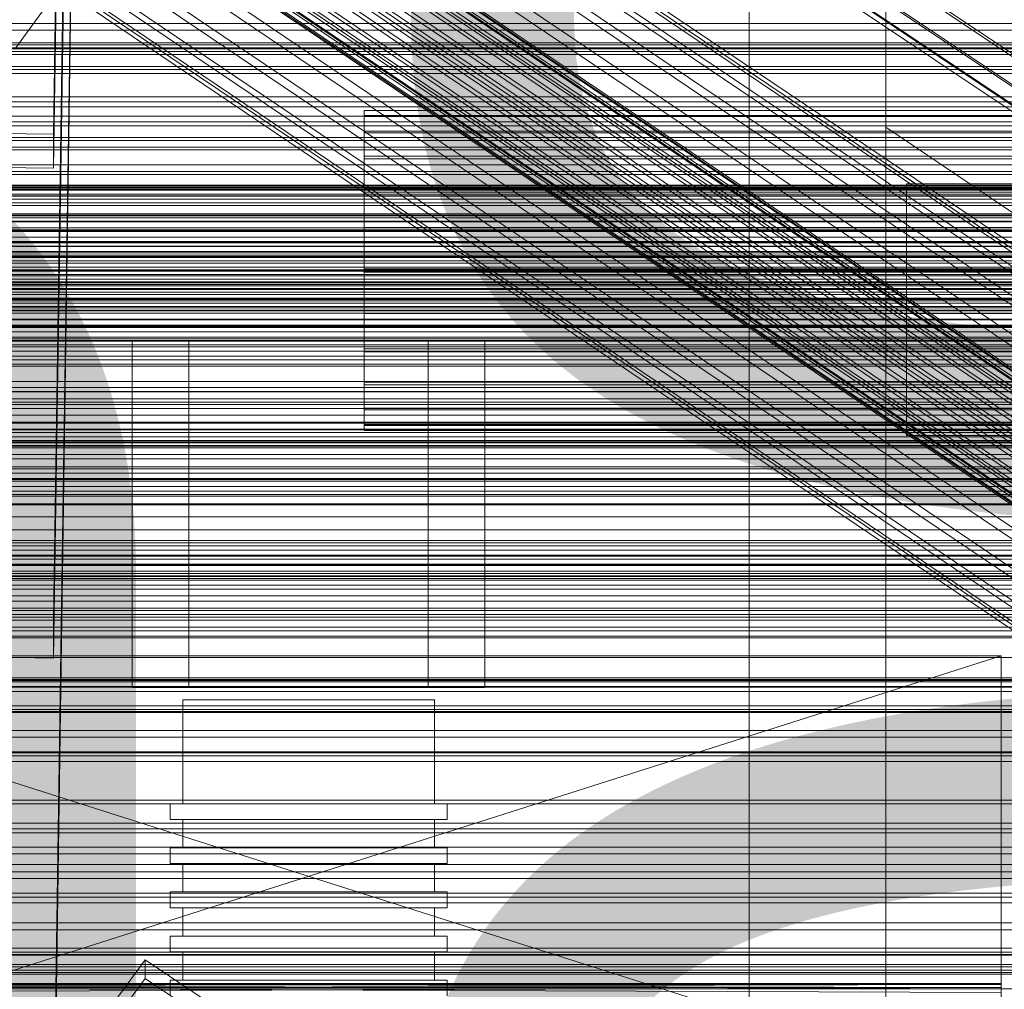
# Model space of a CAD drawing. Header units: millimetres. Extents: x -1970 to 61924, y -58230 to 6847.
# Tile 144 of 256: x -366 to -209, y -33803 to -33649. Entities that reach past the tile are written whole.
import ezdxf

# ---------------------------------------------------------------- set-up
doc = ezdxf.new("R2010")
doc.units = ezdxf.units.MM
for name, color, linetype, lineweight in [('COTAS_O', 1, 'Continuous', 0), ('COTAS_P', 1, 'Continuous', 0), ('frontal_briquetadora', 7, 'Continuous', 0), ('frontal_C01', 7, 'Continuous', 0), ('frontal_C02', 7, 'Continuous', 0), ('frontal_C03', 7, 'Continuous', 0), ('frontal_mezcladora', 7, 'Continuous', 0), ('frontal_secador', 7, 'Continuous', 0)]:
    doc.layers.add(name, color=color, linetype=linetype, lineweight=lineweight)
doc.dimstyles.new('R19_100', dxfattribs={"dimtxt": 250, "dimasz": 150, "dimexe": 150, "dimexo": 80, "dimgap": 100, "dimtad": 1, "dimtih": 1, "dimtoh": 1, "dimdsep": 46, "dimcen": 0.09, "dimadec": 0, "dimazin": 0, "dimtfac": 1, "dimtdec": 4, "dimtofl": 0, "dimtmove": 0, "dimatfit": 3, "dimfxl": 1, "dimtolj": 1, "dimtzin": 0, "dimarcsym": 0})

# ---------------------------------------------------------------- blocks, each defined once
blk = doc.blocks.new('DIM_R26_46')
at = {"layer": 'COTAS_O'}
for p, q in [((-1725, -33700), (-1575, -33655)), ((1725, -33700), (1575, -33655)), ((-1725, -34400), (-1725, -33700)), ((-1725, -33700), (1725, -33700)), ((-1725, -33700), (-1575, -33745)), ((1725, -33700), (1575, -33745)), ((1725, -34400), (1725, -33700))]:
    blk.add_line(p, q, dxfattribs=at)
blk.add_text('3450 O', height=250, dxfattribs=at).set_placement((0, -33600))
blk = doc.blocks.new('DIM_R26_47')
at = {"layer": 'COTAS_P'}
for p, q in [((-850, -33400), (-150, -33400)), ((-150, -33400), (-195, -33550)), ((-150, -36000), (-150, -33400)), ((-150, -33400), (-105, -33550)), ((-150, -36000), (-195, -35850)), ((-150, -36000), (-105, -35850)), ((-850, -36000), (-150, -36000))]:
    blk.add_line(p, q, dxfattribs=at)
blk.add_text('2600 P', height=250, rotation=90, dxfattribs=at).set_placement((-250, -34700))
blk = doc.blocks.new('DIM_R26_48')
at = {"layer": 'COTAS_O'}
for p, q in [((-650, -33700), (50, -33700)), ((50, -33700), (5, -33850)), ((50, -34900), (50, -33700)), ((50, -33700), (95, -33850)), ((50, -34900), (5, -34750)), ((50, -34900), (95, -34750)), ((-650, -34900), (50, -34900))]:
    blk.add_line(p, q, dxfattribs=at)
blk.add_text('1200 O', height=250, rotation=90, dxfattribs=at).set_placement((-50, -34300))

msp = doc.modelspace()

# ---------------------------------------------------------------- linework, layer by layer
at = {"layer": 'frontal_briquetadora'}
for p, q in [((-225, -33675), (-200, -33675)), ((-225, -33715), (-225, -33675)), ((-348, -33700), (-292, -33700)), ((-348, -33700), (-348, -33755)), ((-301, -33700), (-339, -33700)), ((-339, -33700), (-339, -33755)), ((-301, -33700), (-301, -33755)), ((-292, -33700), (-292, -33755)), ((-225, -33715), (-200, -33715)), ((-210, -33820), (-430, -33750)), ((-430, -33750), (-210, -33750)), ((-210, -33750), (-430, -33820)), ((-210, -33820), (-210, -33750)), ((-210, -33750), (-210, -33844.629)), ((-210, -33750), (-210, -33841.488)), ((-210, -33750), (-210, -33838.284)), ((-210, -33750), (-210, -33835.05)), ((-210, -33750), (-210, -33831.815)), ((-210, -33750), (-210, -33828.612)), ((-210, -33750), (-210, -33825.47)), ((-210, -33750), (-210, -33822.421)), ((-210, -33750), (-210, -33819.494)), ((-210, -33750), (-210, -33816.716)), ((-210, -33750), (-210, -33814.115)), ((-210, -33750), (-210, -33811.715)), ((-210, -33750), (-210, -33809.54)), ((-210, -33750), (-210, -33807.611)), ((-210, -33750), (-210, -33805.946)), ((-210, -33750), (-210, -33804.562)), ((-210, -33750), (-210, -33803.471)), ((-210, -33750), (-210, -33802.684)), ((-210, -33750), (-210, -33802.209)), ((-210, -33750), (-210, -33802.05)), ((-292, -33755), (-348, -33755)), ((-301, -33755), (-339, -33755)), ((-338.019, -33757), (-340, -33757)), ((-340, -33757), (-340, -33773.5)), ((-332.47, -33757), (-338.019, -33757)), ((-324.45, -33757), (-332.47, -33757)), ((-315.55, -33757), (-324.45, -33757)), ((-307.53, -33757), (-315.55, -33757)), ((-301.981, -33757), (-307.53, -33757)), ((-300, -33757), (-301.981, -33757)), ((-300, -33757), (-300, -33773.5)), ((-339.821, -33773.5), (-342, -33773.5)), ((-342, -33773.5), (-342, -33776)), ((-338.019, -33773.5), (-340, -33773.5)), ((-333.717, -33773.5), (-339.821, -33773.5)), ((-332.47, -33773.5), (-338.019, -33773.5)), ((-324.895, -33773.5), (-333.717, -33773.5)), ((-324.45, -33773.5), (-332.47, -33773.5)), ((-315.105, -33773.5), (-324.895, -33773.5)), ((-315.55, -33773.5), (-324.45, -33773.5)), ((-307.53, -33773.5), (-315.55, -33773.5)), ((-306.283, -33773.5), (-315.105, -33773.5)), ((-301.981, -33773.5), (-307.53, -33773.5)), ((-300.179, -33773.5), (-306.283, -33773.5)), ((-300, -33773.5), (-301.981, -33773.5)), ((-298, -33773.5), (-300.179, -33773.5)), ((-298, -33773.5), (-298, -33776)), ((-339.821, -33776), (-342, -33776)), ((-338.019, -33776), (-340, -33776)), ((-340, -33776), (-340, -33780.5)), ((-333.717, -33776), (-339.821, -33776)), ((-332.47, -33776), (-338.019, -33776)), ((-324.895, -33776), (-333.717, -33776)), ((-324.45, -33776), (-332.47, -33776)), ((-315.105, -33776), (-324.895, -33776)), ((-315.55, -33776), (-324.45, -33776)), ((-307.53, -33776), (-315.55, -33776)), ((-306.283, -33776), (-315.105, -33776)), ((-301.981, -33776), (-307.53, -33776)), ((-300.179, -33776), (-306.283, -33776)), ((-300, -33776), (-301.981, -33776)), ((-298, -33776), (-300.179, -33776)), ((-300, -33776), (-300, -33780.5)), ((-339.821, -33780.5), (-342, -33780.5)), ((-342, -33780.5), (-342, -33783)), ((-338.019, -33780.5), (-340, -33780.5)), ((-333.717, -33780.5), (-339.821, -33780.5)), ((-332.47, -33780.5), (-338.019, -33780.5)), ((-324.895, -33780.5), (-333.717, -33780.5)), ((-324.45, -33780.5), (-332.47, -33780.5)), ((-315.105, -33780.5), (-324.895, -33780.5)), ((-315.55, -33780.5), (-324.45, -33780.5)), ((-307.53, -33780.5), (-315.55, -33780.5)), ((-306.283, -33780.5), (-315.105, -33780.5)), ((-301.981, -33780.5), (-307.53, -33780.5)), ((-300.179, -33780.5), (-306.283, -33780.5)), ((-300, -33780.5), (-301.981, -33780.5)), ((-298, -33780.5), (-300.179, -33780.5)), ((-298, -33780.5), (-298, -33783)), ((-339.821, -33783), (-342, -33783)), ((-338.019, -33783), (-340, -33783)), ((-340, -33783), (-340, -33787.5)), ((-333.717, -33783), (-339.821, -33783)), ((-332.47, -33783), (-338.019, -33783)), ((-324.895, -33783), (-333.717, -33783)), ((-324.45, -33783), (-332.47, -33783)), ((-315.105, -33783), (-324.895, -33783)), ((-315.55, -33783), (-324.45, -33783)), ((-307.53, -33783), (-315.55, -33783)), ((-306.283, -33783), (-315.105, -33783)), ((-301.981, -33783), (-307.53, -33783)), ((-300.179, -33783), (-306.283, -33783)), ((-300, -33783), (-301.981, -33783)), ((-298, -33783), (-300.179, -33783)), ((-300, -33783), (-300, -33787.5)), ((-339.821, -33787.5), (-342, -33787.5)), ((-342, -33787.5), (-342, -33790)), ((-338.019, -33787.5), (-340, -33787.5)), ((-333.717, -33787.5), (-339.821, -33787.5)), ((-332.47, -33787.5), (-338.019, -33787.5)), ((-324.895, -33787.5), (-333.717, -33787.5)), ((-324.45, -33787.5), (-332.47, -33787.5)), ((-315.105, -33787.5), (-324.895, -33787.5)), ((-315.55, -33787.5), (-324.45, -33787.5)), ((-307.53, -33787.5), (-315.55, -33787.5)), ((-306.283, -33787.5), (-315.105, -33787.5)), ((-301.981, -33787.5), (-307.53, -33787.5)), ((-300.179, -33787.5), (-306.283, -33787.5)), ((-300, -33787.5), (-301.981, -33787.5)), ((-298, -33787.5), (-300.179, -33787.5)), ((-298, -33787.5), (-298, -33790)), ((-339.821, -33790), (-342, -33790)), ((-338.019, -33790), (-340, -33790)), ((-340, -33790), (-340, -33794.5)), ((-333.717, -33790), (-339.821, -33790)), ((-332.47, -33790), (-338.019, -33790)), ((-324.895, -33790), (-333.717, -33790)), ((-324.45, -33790), (-332.47, -33790)), ((-315.105, -33790), (-324.895, -33790)), ((-315.55, -33790), (-324.45, -33790)), ((-307.53, -33790), (-315.55, -33790)), ((-306.283, -33790), (-315.105, -33790)), ((-301.981, -33790), (-307.53, -33790)), ((-300.179, -33790), (-306.283, -33790)), ((-300, -33790), (-301.981, -33790)), ((-298, -33790), (-300.179, -33790)), ((-300, -33790), (-300, -33794.5)), ((-339.821, -33794.5), (-342, -33794.5)), ((-342, -33794.5), (-342, -33797)), ((-338.019, -33794.5), (-340, -33794.5)), ((-333.717, -33794.5), (-339.821, -33794.5)), ((-332.47, -33794.5), (-338.019, -33794.5)), ((-324.895, -33794.5), (-333.717, -33794.5)), ((-324.45, -33794.5), (-332.47, -33794.5)), ((-315.105, -33794.5), (-324.895, -33794.5)), ((-315.55, -33794.5), (-324.45, -33794.5)), ((-307.53, -33794.5), (-315.55, -33794.5)), ((-306.283, -33794.5), (-315.105, -33794.5)), ((-301.981, -33794.5), (-307.53, -33794.5)), ((-300.179, -33794.5), (-306.283, -33794.5)), ((-300, -33794.5), (-301.981, -33794.5)), ((-298, -33794.5), (-300.179, -33794.5)), ((-298, -33794.5), (-298, -33797)), ((-339.821, -33797), (-342, -33797)), ((-338.019, -33797), (-340, -33797)), ((-340, -33797), (-340, -33801.5)), ((-333.717, -33797), (-339.821, -33797)), ((-332.47, -33797), (-338.019, -33797)), ((-324.895, -33797), (-333.717, -33797)), ((-324.45, -33797), (-332.47, -33797)), ((-315.105, -33797), (-324.895, -33797)), ((-315.55, -33797), (-324.45, -33797)), ((-307.53, -33797), (-315.55, -33797)), ((-306.283, -33797), (-315.105, -33797)), ((-301.981, -33797), (-307.53, -33797)), ((-300.179, -33797), (-306.283, -33797)), ((-300, -33797), (-301.981, -33797)), ((-298, -33797), (-300.179, -33797)), ((-300, -33797), (-300, -33801.5)), ((-339.821, -33801.5), (-342, -33801.5)), ((-342, -33801.5), (-342, -33804)), ((-338.019, -33801.5), (-340, -33801.5)), ((-333.717, -33801.5), (-339.821, -33801.5)), ((-332.47, -33801.5), (-338.019, -33801.5)), ((-324.895, -33801.5), (-333.717, -33801.5)), ((-324.45, -33801.5), (-332.47, -33801.5)), ((-315.105, -33801.5), (-324.895, -33801.5)), ((-315.55, -33801.5), (-324.45, -33801.5)), ((-307.53, -33801.5), (-315.55, -33801.5)), ((-306.283, -33801.5), (-315.105, -33801.5)), ((-301.981, -33801.5), (-307.53, -33801.5)), ((-300.179, -33801.5), (-306.283, -33801.5)), ((-300, -33801.5), (-301.981, -33801.5)), ((-298, -33801.5), (-300.179, -33801.5)), ((-298, -33801.5), (-298, -33804)), ((-210, -33802.05), (-430, -33802.209)), ((-210, -33802.05), (-430, -33802.05)), ((-210, -33802.209), (-430, -33802.05)), ((-210, -33802.209), (-430, -33802.684)), ((-210, -33802.209), (-430, -33802.209)), ((-210, -33802.684), (-430, -33802.209)), ((-210, -33802.684), (-430, -33803.471)), ((-210, -33802.684), (-430, -33802.684)), ((-210, -33803.471), (-430, -33802.684)), ((-210, -33802.05), (-210, -33802.209)), ((-210, -33802.209), (-210, -33802.684)), ((-210, -33802.684), (-210, -33803.471))]:
    msp.add_line(p, q, dxfattribs=at)
at = {"layer": 'frontal_C01'}
for p, q in [((-250, -33373.251), (-250, -35948.844)), ((-250, -35953.656), (-250, -33378.064)), ((-357.646, -33472.047), (-360.514, -33667.158)), ((-360.514, -33672.55), (-357.646, -33477.44)), ((-228.298, -33505.257), (-228.298, -33666.04)), ((-228.298, -33671.821), (-228.298, -33511.037)), ((-331.181, -33601.67), (-146.872, -33726.005)), ((-332.629, -33602.02), (-148.32, -33726.355)), ((-330.692, -33602.76), (-146.383, -33727.095)), ((-334.938, -33603.785), (-150.629, -33728.12)), ((-356.348, -33606.11), (-142.549, -33750.338)), ((-355.53, -33605.485), (-141.731, -33749.713)), ((-355.017, -33605.361), (-141.218, -33749.589)), ((-354.844, -33605.747), (-141.045, -33749.975)), ((-331.197, -33605.215), (-146.887, -33729.55)), ((-357.415, -33607.194), (-143.617, -33751.423)), ((-355.541, -33607.911), (-141.742, -33752.14)), ((-355.022, -33606.617), (-141.224, -33750.845)), ((-337.95, -33606.845), (-153.641, -33731.18)), ((-358.659, -33608.664), (-144.861, -33752.892)), ((-356.363, -33609.542), (-142.565, -33753.77)), ((-332.659, -33608.868), (-148.35, -33733.203)), ((-146.196, -33754.647), (-359.995, -33610.418)), ((-341.461, -33610.992), (-157.152, -33735.327)), ((-361.332, -33612.338), (-147.533, -33756.566)), ((-357.434, -33611.397), (-143.635, -33755.626)), ((-358.68, -33613.352), (-144.881, -33757.58)), ((-334.981, -33613.47), (-150.672, -33737.804)), ((-362.578, -33614.292), (-148.779, -33758.52)), ((-360.017, -33615.271), (-146.218, -33759.5)), ((-363.648, -33616.148), (-149.85, -33760.376)), ((-361.352, -33617.026), (-147.554, -33761.254)), ((-160.922, -33740.278), (-345.231, -33615.943)), ((-364.471, -33617.778), (-150.672, -33762.007)), ((-362.596, -33618.495), (-148.798, -33762.723)), ((-338.003, -33618.707), (-153.694, -33743.041)), ((-365.168, -33619.942), (-151.369, -33764.171)), ((-364.995, -33620.329), (-151.196, -33764.557)), ((-364.989, -33619.073), (-151.191, -33763.301)), ((-364.482, -33620.205), (-150.683, -33764.433)), ((-363.664, -33619.579), (-149.865, -33763.808)), ((-349.002, -33621.361), (-164.693, -33745.696)), ((-341.52, -33624.222), (-157.211, -33748.557)), ((-352.519, -33626.876), (-168.21, -33751.211)), ((-345.291, -33629.64), (-160.982, -33753.975)), ((-357.646, -33632.83), (-360.514, -33827.941)), ((-355.541, -33632.113), (-171.232, -33756.448)), ((-349.061, -33634.591), (-164.752, -33758.926)), ((-357.863, -33636.715), (-173.554, -33761.05)), ((-360.514, -33833.334), (-357.646, -33638.223)), ((-352.572, -33638.738), (-168.263, -33763.073)), ((-359.326, -33640.368), (-175.016, -33764.703)), ((-355.584, -33641.798), (-171.275, -33766.133)), ((-359.83, -33642.823), (-175.521, -33767.158)), ((-359.341, -33643.913), (-175.032, -33768.247)), ((-357.893, -33643.563), (-173.584, -33767.898)), ((-366.675, -33653.629), (-360.939, -33645.743)), ((-425, -33661.983), (425, -33661.983)), ((-311.15, -33664.327), (-311.15, -33663.388)), ((-311.15, -33663.388), (-311.15, -33664.18)), ((-311.15, -33663.388), (311.15, -33663.388)), ((-311.15, -33664.18), (-311.15, -33666.649)), ((-311.15, -33664.18), (311.15, -33664.18)), ((-311.15, -33666.933), (-311.15, -33664.327)), ((-311.15, -33664.327), (311.15, -33664.327)), ((-360.514, -33667.158), (-378.512, -33666.912)), ((-360.514, -33672.55), (-360.514, -33667.158)), ((-311.15, -33666.649), (-311.15, -33670.626)), ((-311.15, -33666.649), (311.15, -33666.649)), ((-311.15, -33671.028), (-311.15, -33666.933)), ((-311.15, -33666.933), (311.15, -33666.933)), ((-130, -33732.352), (-228.298, -33666.04)), ((-228.298, -33666.04), (-228.298, -33928.654)), ((-228.298, -33666.04), (-228.298, -33671.821)), ((-311.15, -33670.626), (-311.15, -33675.841)), ((-311.15, -33670.626), (311.15, -33670.626)), ((-311.15, -33676.334), (-311.15, -33671.028)), ((-311.15, -33671.028), (311.15, -33671.028)), ((-228.298, -33934.434), (-228.298, -33671.821)), ((-228.298, -33671.821), (-130, -33738.133)), ((425, -33673.539), (-425, -33673.539)), ((-378.512, -33672.305), (-360.514, -33672.55)), ((425, -33675.679), (-425, -33675.679)), ((-311.15, -33675.841), (-311.15, -33681.938)), ((-311.15, -33675.841), (311.15, -33675.841)), ((-311.15, -33682.488), (-311.15, -33676.334)), ((-311.15, -33676.334), (311.15, -33676.334)), ((-440, -33679.787), (440, -33679.787)), ((-440, -33680.068), (440, -33680.068)), ((-440, -33680.12), (440, -33680.12)), ((-440, -33680.942), (440, -33680.942)), ((-440, -33681.043), (440, -33681.043)), ((-440, -33682.352), (440, -33682.352)), ((-440, -33682.494), (440, -33682.494)), ((-311.15, -33681.938), (-311.15, -33688.502)), ((311.15, -33681.938), (-311.15, -33681.938)), ((-311.15, -33689.071), (-311.15, -33682.488)), ((-311.15, -33682.488), (311.15, -33682.488)), ((-440, -33684.2), (440, -33684.2)), ((-440, -33684.374), (440, -33684.374)), ((440, -33686.36), (-440, -33686.36)), ((-440, -33686.555), (440, -33686.555)), ((-425, -33687.235), (425, -33687.235)), ((-440, -33688.686), (440, -33688.686)), ((-440, -33688.887), (440, -33688.887)), ((-311.15, -33688.502), (-311.15, -33695.086)), ((-311.15, -33688.502), (311.15, -33688.502)), ((-311.15, -33695.635), (-311.15, -33689.071)), ((-311.15, -33689.071), (311.15, -33689.071)), ((-450, -33690.14), (450, -33690.14)), ((-440, -33691.018), (440, -33691.018)), ((-440, -33691.213), (440, -33691.213)), ((-440, -33693.199), (440, -33693.199)), ((-440, -33693.374), (440, -33693.374)), ((-440, -33695.079), (440, -33695.079)), ((-440, -33695.221), (440, -33695.221)), ((-311.15, -33695.086), (-311.15, -33701.24)), ((-311.15, -33695.086), (311.15, -33695.086)), ((-440, -33696.53), (440, -33696.53)), ((-440, -33696.631), (440, -33696.631)), ((-311.15, -33701.732), (-311.15, -33695.635)), ((-311.15, -33695.635), (311.15, -33695.635)), ((-440, -33697.453), (440, -33697.453)), ((-440, -33697.505), (440, -33697.505)), ((-440, -33697.786), (440, -33697.786)), ((450, -33700.925), (-450, -33700.925)), ((-311.15, -33701.24), (-311.15, -33706.545)), ((-311.15, -33701.24), (311.15, -33701.24)), ((-311.15, -33706.947), (-311.15, -33701.732)), ((-311.15, -33701.732), (311.15, -33701.732)), ((-311.15, -33706.545), (-311.15, -33710.64)), ((-311.15, -33706.545), (311.15, -33706.545)), ((-311.15, -33710.924), (-311.15, -33706.947)), ((-311.15, -33706.947), (311.15, -33706.947)), ((-311.15, -33710.64), (-311.15, -33713.246)), ((-311.15, -33710.64), (311.15, -33710.64)), ((-311.15, -33713.393), (-311.15, -33710.924)), ((-311.15, -33710.924), (311.15, -33710.924)), ((-311.15, -33713.246), (-311.15, -33714.185)), ((-311.15, -33713.246), (311.15, -33713.246)), ((-311.15, -33714.185), (-311.15, -33713.393)), ((-311.15, -33713.393), (311.15, -33713.393)), ((-311.15, -33714.185), (311.15, -33714.185)), ((450, -33723.844), (-450, -33723.844)), ((-450, -33734.629), (450, -33734.629))]:
    msp.add_line(p, q, dxfattribs=at)
at = {"layer": 'frontal_C02'}
for p, q in [((-250, -32921.727), (-250, -35767.183)), ((-250, -35771.953), (-250, -32926.497)), ((-357.646, -33550.982), (-360.514, -33744.387)), ((-357.863, -33554.749), (-173.554, -33678.004)), ((-360.514, -33750.348), (-357.646, -33556.943)), ((-352.572, -33557.823), (-168.263, -33681.078)), ((-359.326, -33558.559), (-175.016, -33681.813)), ((-355.584, -33560.732), (-171.275, -33683.987)), ((-359.83, -33561.195), (-175.521, -33684.449)), ((-359.341, -33562.478), (-175.032, -33685.732)), ((-357.893, -33562.32), (-173.584, -33685.574)), ((-228.298, -33584.212), (-228.298, -33874.707)), ((-228.298, -33880.437), (-228.298, -33589.943)), ((-425, -33738.79), (425, -33738.79)), ((-360.514, -33744.387), (-378.512, -33744.143)), ((-360.514, -33750.348), (-360.514, -33744.387)), ((425, -33750.245), (-425, -33750.245)), ((-378.512, -33750.105), (-360.514, -33750.348)), ((425, -33753.931), (-425, -33753.931)), ((-425, -33765.386), (425, -33765.386)), ((-373.501, -33835.805), (-345.969, -33798.283)), ((-345.981, -33801.263), (-345.969, -33798.283)), ((-345.969, -33798.283), (-334.501, -33805.952)), ((-345.981, -33801.263), (-373.513, -33838.786)), ((-334.513, -33808.932), (-345.981, -33801.263))]:
    msp.add_line(p, q, dxfattribs=at)
at = {"layer": 'frontal_C03'}
for p, q in [((1250, -33649.573), (-1250, -33649.573)), ((1250, -33650.63), (-1250, -33650.63)), ((-1250, -33652.647), (1250, -33652.647)), ((1250, -33652.938), (-1250, -33652.938)), ((-1250, -33653.444), (1250, -33653.444)), ((1250, -33653.591), (-1250, -33653.591)), ((-1250, -33654.029), (1250, -33654.029)), ((1250, -33654.473), (-1250, -33654.473)), ((-1250, -33656.367), (1250, -33656.367)), ((-1500, -33656.859), (1500, -33656.859)), ((-1250, -33657.496), (1250, -33657.496)), ((-1250, -33661.215), (1250, -33661.215)), ((-1250, -33662.812), (1250, -33662.812)), ((1250, -33664.279), (-1250, -33664.279)), ((1250, -33665.16), (-1250, -33665.16)), ((1250, -33665.814), (-1250, -33665.814)), ((-1250, -33667.659), (1250, -33667.659)), ((1250, -33668.121), (-1250, -33668.121)), ((-1250, -33669.178), (1250, -33669.178)), ((-1250, -33669.615), (1250, -33669.615)), ((1250, -33672.031), (-1250, -33672.031)), ((1250, -33673.088), (-1250, -33673.088)), ((-1268, -33675.632), (1268, -33675.632)), ((-1268, -33675.857), (1268, -33675.857)), ((-1268, -33676.021), (1268, -33676.021)), ((-1268, -33676.679), (1268, -33676.679)), ((-1250, -33675.259), (1250, -33675.259)), ((1250, -33675.395), (-1250, -33675.395)), ((1250, -33676.049), (-1250, -33676.049)), ((-1268, -33676.996), (1268, -33676.996)), ((-1268, -33678.042), (1268, -33678.042)), ((1250, -33676.93), (-1250, -33676.93)), ((1250, -33677.44), (-1250, -33677.44)), ((-1268, -33678.491), (1268, -33678.491)), ((-1268, -33679.855), (1268, -33679.855)), ((-1268, -33680.405), (1268, -33680.405)), ((-1268, -33681.992), (1268, -33681.992)), ((1268, -33682.606), (-1268, -33682.606)), ((-1268, -33684.309), (1268, -33684.309)), ((-1250, -33683.498), (1250, -33683.498)), ((-1268, -33684.944), (1268, -33684.944)), ((-1250, -33685.756), (1250, -33685.756)), ((-1268, -33686.648), (1268, -33686.648)), ((-1268, -33687.261), (1268, -33687.261)), ((1250, -33686.737), (-1250, -33686.737)), ((1250, -33687.618), (-1250, -33687.618)), ((-1268, -33688.849), (1268, -33688.849)), ((1250, -33688.271), (-1250, -33688.271)), ((-1268, -33689.399), (1268, -33689.399)), ((-1268, -33690.762), (1268, -33690.762)), ((1250, -33690.579), (-1250, -33690.579)), ((-1268, -33691.211), (1268, -33691.211)), ((-1268, -33692.257), (1268, -33692.257)), ((-1250, -33691.636), (1250, -33691.636)), ((-1250, -33691.813), (1250, -33691.813)), ((-1268, -33692.575), (1268, -33692.575)), ((-1268, -33693.233), (1268, -33693.233)), ((-1268, -33693.397), (1268, -33693.397)), ((-1268, -33693.621), (1268, -33693.621)), ((-1250, -33693.994), (1250, -33693.994)), ((1250, -33694.488), (-1250, -33694.488)), ((1250, -33695.546), (-1250, -33695.546)), ((1250, -33697.853), (-1250, -33697.853)), ((1250, -33698.506), (-1250, -33698.506)), ((1250, -33699.388), (-1250, -33699.388)), ((-1250, -33699.639), (1250, -33699.639)), ((-1250, -33701.595), (1250, -33701.595)), ((-1250, -33706.442), (1250, -33706.442)), ((-1250, -33708.038), (1250, -33708.038)), ((1250, -33709.194), (-1250, -33709.194)), ((1250, -33710.076), (-1250, -33710.076)), ((1250, -33710.729), (-1250, -33710.729)), ((-1250, -33711.758), (1250, -33711.758)), ((-1250, -33712.887), (1250, -33712.887)), ((1250, -33713.036), (-1250, -33713.036)), ((-1250, -33714.094), (1250, -33714.094)), ((-1250, -33715.225), (1250, -33715.225)), ((-1250, -33715.809), (1250, -33715.809)), ((-1250, -33716.607), (1250, -33716.607)), ((1250, -33716.946), (-1250, -33716.946)), ((1250, -33718.003), (-1250, -33718.003)), ((1250, -33720.311), (-1250, -33720.311)), ((1250, -33720.964), (-1250, -33720.964)), ((1250, -33721.845), (-1250, -33721.845)), ((1250, -33731.652), (-1250, -33731.652)), ((1250, -33732.533), (-1250, -33732.533)), ((1250, -33733.187), (-1250, -33733.187)), ((-1500, -33735.441), (1500, -33735.441)), ((1250, -33735.494), (-1250, -33735.494)), ((1530, -33737.417), (-1530, -33737.417)), ((-1250, -33736.551), (1250, -33736.551)), ((1250, -33739.403), (-1250, -33739.403)), ((1250, -33740.461), (-1250, -33740.461)), ((1530, -33742.417), (-1530, -33742.417)), ((1250, -33742.768), (-1250, -33742.768)), ((1250, -33743.422), (-1250, -33743.422)), ((1250, -33744.303), (-1250, -33744.303)), ((1500, -33746.85), (-1500, -33746.85)), ((1500, -33747.135), (-1500, -33747.135)), ((1250, -33754.109), (-1250, -33754.109)), ((1250, -33754.991), (-1250, -33754.991)), ((1250, -33755.644), (-1250, -33755.644)), ((1250, -33757.952), (-1250, -33757.952)), ((-1500, -33758.543), (1500, -33758.543)), ((-1250, -33759.009), (1250, -33759.009)), ((1250, -33761.861), (-1250, -33761.861)), ((1250, -33762.918), (-1250, -33762.918)), ((1250, -33765.226), (-1250, -33765.226)), ((1250, -33765.879), (-1250, -33765.879)), ((1250, -33766.761), (-1250, -33766.761)), ((1250, -33776.567), (-1250, -33776.567)), ((1250, -33777.448), (-1250, -33777.448)), ((1250, -33778.102), (-1250, -33778.102)), ((1250, -33780.409), (-1250, -33780.409)), ((-1250, -33781.467), (1250, -33781.467)), ((1250, -33784.319), (-1250, -33784.319)), ((1250, -33785.376), (-1250, -33785.376)), ((1250, -33787.683), (-1250, -33787.683)), ((1250, -33788.337), (-1250, -33788.337)), ((1250, -33789.218), (-1250, -33789.218)), ((1530, -33792.417), (-1530, -33792.417)), ((-1250, -33796.431), (1250, -33796.431)), ((-1250, -33797.064), (1250, -33797.064)), ((1530, -33797.417), (-1530, -33797.417)), ((-1250, -33797.528), (1250, -33797.528)), ((1250, -33799.025), (-1250, -33799.025)), ((-1250, -33799.383), (1250, -33799.383)), ((1250, -33799.906), (-1250, -33799.906)), ((-1250, -33800.28), (1250, -33800.28)), ((1250, -33800.56), (-1250, -33800.56)), ((1250, -33802.867), (-1250, -33802.867))]:
    msp.add_line(p, q, dxfattribs=at)
at = {"layer": 'frontal_mezcladora'}
for p, q in [((-650, -33700), (650, -33700)), ((-650, -33730), (650, -33730)), ((-625, -33730), (625, -33730))]:
    msp.add_line(p, q, dxfattribs=at)
at = {"layer": 'frontal_secador'}
for p, q in [((-1250, -33676), (1250, -33676)), ((-1250, -33682), (1250, -33682)), ((-1250, -33685), (1250, -33685)), ((1250, -33686), (-1250, -33686)), ((-1250, -33686.659), (1250, -33686.659)), ((1250, -33689.659), (-1250, -33689.659)), ((-1250, -33691), (1250, -33691)), ((1250, -33694), (-1250, -33694)), ((-1250, -33694.728), (1250, -33694.728)), ((-1250, -33697.588), (1250, -33697.588)), ((1250, -33697.611), (-1250, -33697.611)), ((1250, -33697.728), (-1250, -33697.728)), ((-1250, -33699.387), (1250, -33699.387)), ((1250, -33699.918), (-1250, -33699.918)), ((-1250, -33700), (1250, -33700)), ((1250, -33700.588), (-1250, -33700.588)), ((1250, -33702.387), (-1250, -33702.387)), ((1250, -33703), (-1250, -33703)), ((-1250, -33703.65), (1250, -33703.65)), ((1250, -33704), (-1250, -33704)), ((1250, -33707.382), (-1250, -33707.382)), ((-1250, -33708), (1250, -33708)), ((1250, -33709.689), (-1250, -33709.689)), ((1250, -33714), (-1250, -33714)), ((1250, -33714.545), (-1250, -33714.545)), ((1250, -33716), (-1250, -33716)), ((1250, -33716.144), (-1250, -33716.144)), ((1250, -33716.709), (-1250, -33716.709)), ((1250, -33718.686), (-1250, -33718.686)), ((1250, -33720), (-1250, -33720)), ((1320, -33722), (-1320, -33722)), ((1250, -33722), (-1250, -33722)), ((1320, -33722.273), (-1320, -33722.273)), ((1320, -33723.072), (-1320, -33723.072)), ((1320, -33724.343), (-1320, -33724.343)), ((1250, -33724.651), (-1250, -33724.651)), ((1320, -33726), (-1320, -33726)), ((1250, -33725.859), (-1250, -33725.859)), ((-1250, -33726), (1250, -33726)), ((1320, -33727.929), (-1320, -33727.929)), ((-1320, -33730), (1320, -33730)), ((-1250, -33730), (1250, -33730)), ((1320, -33732.071), (-1320, -33732.071)), ((1320, -33734), (-1320, -33734)), ((1250, -33734.141), (-1250, -33734.141)), ((1320, -33735.657), (-1320, -33735.657)), ((1320, -33736.928), (-1320, -33736.928)), ((1320, -33737.727), (-1320, -33737.727)), ((1250, -33737.285), (-1250, -33737.285)), ((1320, -33738), (-1320, -33738)), ((1250, -33738), (-1250, -33738)), ((1250, -33741.314), (-1250, -33741.314)), ((1250, -33743.856), (-1250, -33743.856)), ((1250, -33745.455), (-1250, -33745.455)), ((1250, -33746), (-1250, -33746)), ((1360, -33753.5), (-1360, -33753.5)), ((1360, -33754.863), (-1360, -33754.863)), ((1250, -33753.75), (-1250, -33753.75)), ((1360, -33758.859), (-1360, -33758.859)), ((1360, -33765.216), (-1360, -33765.216)), ((1360, -33773.5), (-1360, -33773.5)), ((1250, -33772.924), (-1250, -33772.924)), ((1360, -33783.147), (-1360, -33783.147)), ((-1360, -33793.5), (1360, -33793.5)), ((-1250, -33793.5), (1250, -33793.5))]:
    msp.add_line(p, q, dxfattribs=at)

# ---------------------------------------------------------------- dimensions: what is measured, and where the dimension line sits
at = {"layer": 'COTAS_O'}
for p1, p2, distance, picture, middle in [((-650, -34900), (-650, -33700), -700, 'DIM_R26_48', (50, -34300)), ((-1725, -34400), (1725, -34400), 700, 'DIM_R26_46', (0, -33700))]:
    dim = msp.add_aligned_dim(p1=p1, p2=p2, distance=distance, text='<> O', dimstyle='R19_100', dxfattribs=at)
    dim.commit()
    dim.dimension.update_dxf_attribs({"geometry": picture, "text_midpoint": middle})
at = {"layer": 'COTAS_P'}
dim = msp.add_aligned_dim(p1=(-850, -36000), p2=(-850, -33400), distance=-700, text='<> P', dimstyle='R19_100', dxfattribs=at)
dim.commit()
dim.dimension.update_dxf_attribs({"geometry": 'DIM_R26_47', "text_midpoint": (-150, -34700)})

doc.saveas('drawing.dxf')
